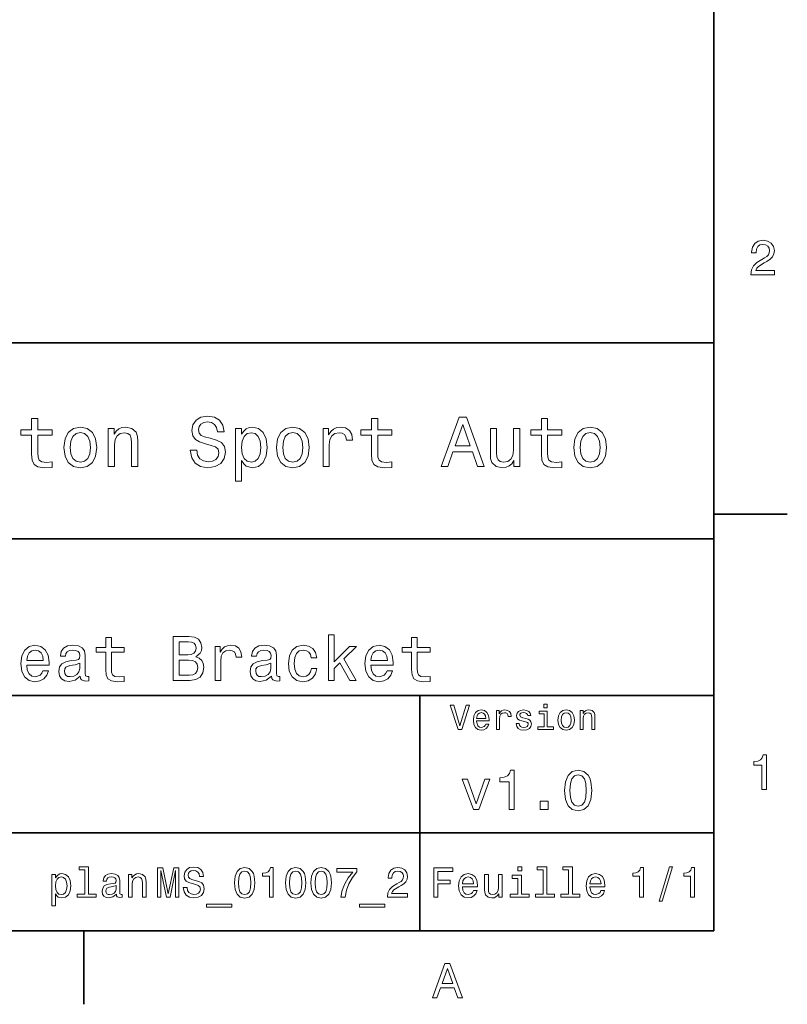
# Model space of a CAD drawing. Extents: x 0 to 297, y 0 to 210.
# Tile 7 of 8: x 216 to 294, y 2 to 103. Entities that reach past the tile are written whole.
import ezdxf

# ---------------------------------------------------------------- set-up
doc = ezdxf.new("R2010")
doc.units = 0

msp = doc.modelspace()

# ---------------------------------------------------------------- linework, layer by layer
at = {"color": 7, "lineweight": 35}
for p, q in [((287, 10), (287, 200)), ((97, 70), (287, 70)), ((287, 70), (287, 10)), ((162, 50), (287, 50)), ((162, 34), (287, 34)), ((257, 10), (257, 34)), ((162, 20), (287, 20)), ((10, 10), (287, 10)), ((97, 10), (287, 10))]:
    msp.add_line(p, q, dxfattribs=at)
at = {"color": 7, "lineweight": 35, "ltscale": 0.1875}
for p, q in [((287, 52.5), (294.5, 52.5)), ((222.699997, 10), (222.699997, 2.5))]:
    msp.add_line(p, q, dxfattribs=at)
at = {"color": 7, "lineweight": 13}
for points in [[(290.76947, 76.916786), (293.175079, 76.916786), (293.175079, 77.350502), (291.273773, 77.350502), (291.3797, 77.587532), (291.561249, 77.784218), (292.121033, 78.142288), (292.418579, 78.293587), (292.751434, 78.510445), (292.988464, 78.762604), (293.124634, 79.060158), (293.175079, 79.398056), (293.089355, 79.821686), (292.852325, 80.154541), (292.489197, 80.366356), (292.020172, 80.442001), (291.536041, 80.35627), (291.167877, 80.119232), (290.930847, 79.740997), (290.850159, 79.241714), (290.850159, 79.171112), (291.309082, 79.171112), (291.309082, 79.211456), (291.354462, 79.554398), (291.490631, 79.806557), (291.707489, 79.967941), (291.994965, 80.023415), (292.287476, 79.972984), (292.504333, 79.846901), (292.645538, 79.650215), (292.695984, 79.403099), (292.660675, 79.171112), (292.56485, 78.974426), (292.403473, 78.802956), (292.181549, 78.651657), (291.884003, 78.490273), (291.389771, 78.177589), (291.041779, 77.844742), (290.835022, 77.441284), (290.76947, 76.931915)], [(234.20462, 59.030979), (233.548996, 59.030979), (233.693085, 58.267288), (234.053314, 57.70533), (234.608078, 57.366714), (235.357361, 57.244236), (236.099426, 57.359509), (236.654175, 57.67651), (237.007202, 58.17363), (237.136902, 58.82925), (237.028824, 59.420029), (236.726227, 59.801872), (236.236313, 60.054031), (235.580704, 60.241352), (235.018738, 60.378242), (234.651306, 60.536743), (234.442368, 60.767288), (234.377533, 61.127522), (234.442368, 61.451729), (234.629684, 61.696686), (234.917877, 61.862389), (235.314133, 61.920029), (235.71759, 61.84798), (236.034592, 61.653458), (236.24353, 61.32925), (236.344391, 60.889767), (237, 60.889767), (237, 60.904179), (236.884735, 61.581409), (236.546112, 62.085732), (236.01297, 62.402737), (235.292511, 62.510807), (234.644104, 62.402737), (234.139771, 62.100143), (233.815567, 61.631844), (233.700287, 61.026657), (233.793961, 60.486309), (234.067734, 60.118874), (234.5, 59.873917), (235.09079, 59.6866), (235.674362, 59.520893), (236.113831, 59.362389), (236.380402, 59.131844), (236.47406, 58.757202), (236.387619, 58.375359), (236.164276, 58.087173), (235.825653, 57.907059), (235.386169, 57.849422), (234.896255, 57.928673), (234.521622, 58.159222), (234.283875, 58.533859)], [(259.175781, 57.381123), (259.838623, 57.381123), (260.364563, 58.850864), (262.360229, 58.850864), (262.886169, 57.381123), (263.563416, 57.381123), (261.733429, 62.388329), (260.998566, 62.388329)], [(217.353027, 60.579971), (217.353027, 58.64193), (217.396255, 58.015129), (217.597992, 57.582851), (218.001434, 57.330688), (218.685883, 57.244236), (219.43515, 57.280258), (219.43515, 57.827808), (218.887604, 57.78458), (218.390488, 57.842216), (218.123917, 58.022331), (218.008652, 58.324928), (217.98703, 58.75), (217.98703, 60.579971), (219.43515, 60.579971), (219.43515, 61.120316), (217.98703, 61.120316), (217.98703, 62.251438), (217.353027, 62.251438), (217.353027, 61.120316), (216.257935, 61.120316), (216.257935, 60.579971)], [(220.65274, 59.311958), (220.768005, 58.432995), (221.099426, 57.78458), (221.625366, 57.381123), (222.331421, 57.244236), (223.030258, 57.381123), (223.556198, 57.777374), (223.887604, 58.425793), (224.010086, 59.311958), (223.887604, 60.190922), (223.556198, 60.846542), (223.030258, 61.242794), (222.331421, 61.386887), (221.625366, 61.242794), (221.099426, 60.839336), (220.768005, 60.190922)], [(225.177246, 57.381123), (225.811249, 57.381123), (225.811249, 59.614552), (225.876083, 60.12608), (226.085022, 60.500717), (226.409225, 60.731266), (226.841507, 60.817722), (227.187317, 60.745674), (227.403458, 60.551151), (227.511536, 60.226944), (227.547546, 59.794666), (227.547546, 57.381123), (228.181564, 57.381123), (228.181564, 59.924351), (228.15274, 60.435879), (228.023056, 60.86095), (227.597992, 61.25), (226.935165, 61.386887), (226.567719, 61.336452), (226.257935, 61.199566), (225.991364, 60.969017), (225.782425, 60.659222), (225.782425, 61.25), (225.177246, 61.25)], [(238.786743, 60.652016), (238.786743, 61.25), (238.15274, 61.25), (238.15274, 55.882565), (238.786743, 55.882565), (238.786743, 57.971901), (239.010101, 57.633286), (239.262253, 57.409943), (239.896271, 57.244236), (240.50145, 57.381123), (240.976959, 57.791786), (241.286743, 58.440201), (241.402023, 59.319164), (241.286743, 60.190922), (240.976959, 60.839336), (240.50145, 61.242794), (239.896271, 61.386887), (239.550446, 61.343658), (239.255051, 61.206772), (239.002899, 60.976223)], [(242.338623, 59.311958), (242.453888, 58.432995), (242.785309, 57.78458), (243.311249, 57.381123), (244.017303, 57.244236), (244.716141, 57.381123), (245.242081, 57.777374), (245.573486, 58.425793), (245.695969, 59.311958), (245.573486, 60.190922), (245.242081, 60.846542), (244.716141, 61.242794), (244.017303, 61.386887), (243.311249, 61.242794), (242.785309, 60.839336), (242.453888, 60.190922)], [(247.100861, 57.381123), (247.734863, 57.381123), (247.734863, 59.592937), (247.799713, 60.12608), (247.994232, 60.507923), (248.311249, 60.738472), (248.736313, 60.817722), (249.053314, 60.767288), (249.291077, 60.623199), (249.435165, 60.378242), (249.485596, 60.046829), (250.126801, 60.046829), (250.040344, 60.630402), (249.802597, 61.048271), (249.406342, 61.30043), (248.865997, 61.386887), (248.498566, 61.32925), (248.181549, 61.185158), (247.900574, 60.940201), (247.677246, 60.608788), (247.677246, 61.25), (247.100861, 61.25)], [(252.05043, 60.579971), (252.05043, 58.64193), (252.093658, 58.015129), (252.29538, 57.582851), (252.698853, 57.330688), (253.383286, 57.244236), (254.132568, 57.280258), (254.132568, 57.827808), (253.585022, 57.78458), (253.087891, 57.842216), (252.82132, 58.022331), (252.706055, 58.324928), (252.684448, 58.75), (252.684448, 60.579971), (254.132568, 60.579971), (254.132568, 61.120316), (252.684448, 61.120316), (252.684448, 62.251438), (252.05043, 62.251438), (252.05043, 61.120316), (250.955322, 61.120316), (250.955322, 60.579971)], [(260.595093, 59.463257), (261.365997, 61.667866), (262.136902, 59.463257)], [(269.399109, 60.579971), (269.399109, 58.64193), (269.442352, 58.015129), (269.644073, 57.582851), (270.047546, 57.330688), (270.731995, 57.244236), (271.481262, 57.280258), (271.481262, 57.827808), (270.933716, 57.78458), (270.436584, 57.842216), (270.170013, 58.022331), (270.054749, 58.324928), (270.033142, 58.75), (270.033142, 60.579971), (271.481262, 60.579971), (271.481262, 61.120316), (270.033142, 61.120316), (270.033142, 62.251438), (269.399109, 62.251438), (269.399109, 61.120316), (268.304016, 61.120316), (268.304016, 60.579971)], [(272.698853, 59.311958), (272.814117, 58.432995), (273.145508, 57.78458), (273.671448, 57.381123), (274.377502, 57.244236), (275.076355, 57.381123), (275.602295, 57.777374), (275.933716, 58.425793), (276.056183, 59.311958), (275.933716, 60.190922), (275.602295, 60.846542), (275.076355, 61.242794), (274.377502, 61.386887), (273.671448, 61.242794), (273.145508, 60.839336), (272.814117, 60.190922)], [(221.301147, 59.319164), (221.365997, 59.967579), (221.567719, 60.435879), (221.891937, 60.72406), (222.331421, 60.824928), (222.763687, 60.72406), (223.087891, 60.443081), (223.289627, 59.967579), (223.361679, 59.319164), (223.289627, 58.663544), (223.087891, 58.188038), (222.763687, 57.899853), (222.331421, 57.806194), (221.891937, 57.899853), (221.567719, 58.188038), (221.365997, 58.663544)], [(239.788193, 57.8134), (239.363129, 57.907059), (239.053314, 58.195244), (238.858795, 58.663544), (238.793945, 59.319164), (238.858795, 59.967579), (239.053314, 60.435879), (239.363129, 60.716858), (239.788193, 60.817722), (240.177246, 60.716858), (240.48703, 60.428673), (240.681564, 59.960373), (240.753601, 59.319164), (240.681564, 58.67075), (240.48703, 58.195244), (240.177246, 57.907059)], [(242.98703, 59.319164), (243.05188, 59.967579), (243.253601, 60.435879), (243.57782, 60.72406), (244.017303, 60.824928), (244.449585, 60.72406), (244.773773, 60.443081), (244.97551, 59.967579), (245.047546, 59.319164), (244.97551, 58.663544), (244.773773, 58.188038), (244.449585, 57.899853), (244.017303, 57.806194), (243.57782, 57.899853), (243.253601, 58.188038), (243.05188, 58.663544)], [(267.194519, 61.25), (266.560516, 61.25), (266.560516, 59.016571), (266.488464, 58.497837), (266.279541, 58.123196), (265.955322, 57.892651), (265.530243, 57.820602), (265.19165, 57.878242), (264.975494, 58.051151), (264.853027, 58.346542), (264.824219, 58.764408), (264.824219, 61.25), (264.190186, 61.25), (264.190186, 58.706772), (264.211792, 58.195244), (264.348694, 57.770172), (264.766571, 57.381123), (265.436584, 57.244236), (265.796814, 57.294666), (266.106628, 57.424351), (266.373199, 57.647694), (266.589325, 57.971901), (266.589325, 57.381123), (267.194519, 57.381123)], [(273.34726, 59.319164), (273.412109, 59.967579), (273.613831, 60.435879), (273.938019, 60.72406), (274.377502, 60.824928), (274.809784, 60.72406), (275.134003, 60.443081), (275.335724, 59.967579), (275.407776, 59.319164), (275.335724, 58.663544), (275.134003, 58.188038), (274.809784, 57.899853), (274.377502, 57.806194), (273.938019, 57.899853), (273.613831, 58.188038), (273.412109, 58.663544)], [(247.656342, 35.530258), (248.226944, 35.530258), (248.226944, 36.755764), (248.823486, 37.332851), (249.847977, 35.530258), (250.489899, 35.530258), (249.212524, 37.728386), (250.522324, 39.012245), (249.802582, 39.012245), (248.226944, 37.443081), (248.226944, 40.185879), (247.656342, 40.185879)], [(224.922913, 38.409222), (224.922913, 36.664986), (224.961807, 36.100864), (225.143372, 35.711815), (225.506485, 35.484871), (226.122467, 35.407059), (226.796829, 35.43948), (226.796829, 35.932274), (226.304031, 35.893372), (225.856628, 35.945244), (225.616714, 36.107349), (225.51297, 36.379681), (225.493515, 36.762245), (225.493515, 38.409222), (226.796829, 38.409222), (226.796829, 38.895531), (225.493515, 38.895531), (225.493515, 39.913544), (224.922913, 39.913544), (224.922913, 38.895531), (223.937317, 38.895531), (223.937317, 38.409222)], [(234.117432, 37.961815), (234.57132, 38.337894), (234.688034, 38.590778), (234.726944, 38.902016), (234.642639, 39.388329), (234.389771, 39.738472), (233.981262, 39.95245), (233.41066, 40.030258), (231.809082, 40.030258), (231.809082, 35.530258), (233.501434, 35.530258), (234.104462, 35.621037), (234.551865, 35.886887), (234.830688, 36.308357), (234.927948, 36.87896), (234.869598, 37.261528), (234.713974, 37.57925), (234.46109, 37.812679)], [(233.28746, 38.162823), (232.405609, 38.162823), (232.405609, 39.492073), (233.339325, 39.492073), (233.689484, 39.453171), (233.935883, 39.336452), (234.085007, 39.135445), (234.136887, 38.837173), (234.078522, 38.538902), (233.922913, 38.331409), (233.657059, 38.201729)], [(256.150574, 38.409222), (256.150574, 36.664986), (256.189484, 36.100864), (256.371033, 35.711815), (256.734131, 35.484871), (257.350128, 35.407059), (258.024475, 35.43948), (258.024475, 35.932274), (257.531677, 35.893372), (257.08429, 35.945244), (256.84436, 36.107349), (256.740631, 36.379681), (256.721191, 36.762245), (256.721191, 38.409222), (258.024475, 38.409222), (258.024475, 38.895531), (256.721191, 38.895531), (256.721191, 39.913544), (256.150574, 39.913544), (256.150574, 38.895531), (255.164978, 38.895531), (255.164978, 38.409222)], [(216.850143, 37.105907), (219.132568, 37.105907), (219.139038, 37.371758), (219.035309, 38.117435), (218.75, 38.675072), (218.296112, 39.012245), (217.693085, 39.135445), (217.103027, 39.005764), (216.649139, 38.642651), (216.357346, 38.052593), (216.253601, 37.274494), (216.350861, 36.476944), (216.642654, 35.893372), (217.090057, 35.530258), (217.67363, 35.407059), (218.179398, 35.491352), (218.594376, 35.711815), (218.899139, 36.061958), (219.074203, 36.528816), (218.510086, 36.528816), (218.393372, 36.269451), (218.224777, 36.074928), (217.744949, 35.919308), (217.375366, 35.990631), (217.096542, 36.217579), (216.914978, 36.587173), (216.850143, 37.086452)], [(216.850143, 37.585735), (216.921463, 38.033138), (217.096542, 38.363831), (217.362396, 38.564842), (217.71254, 38.636166), (218.056198, 38.564842), (218.322052, 38.363831), (218.484146, 38.033138), (218.542511, 37.585735)], [(222.322769, 35.98415), (222.322769, 35.964695), (222.355179, 35.744236), (222.452454, 35.588615), (222.860947, 35.465416), (223.178665, 35.517288), (223.178665, 35.958214), (223.042511, 35.938759), (222.860947, 36.023052), (222.828522, 36.282421), (222.828522, 38.085014), (222.750717, 38.545387), (222.523773, 38.869595), (222.128235, 39.064121), (221.570602, 39.135445), (221.02594, 39.057636), (220.623917, 38.837173), (220.371033, 38.493515), (220.286743, 38.039623), (220.286743, 38.000721), (220.798981, 38.000721), (220.844376, 38.273052), (220.98703, 38.467579), (221.220459, 38.584293), (221.551147, 38.629681), (221.868866, 38.59726), (222.095825, 38.5), (222.231979, 38.331409), (222.277374, 38.09798), (222.251434, 37.825645), (222.14769, 37.68948), (221.888321, 37.624638), (221.402008, 37.572765), (220.844376, 37.456051), (220.448853, 37.248558), (220.215408, 36.924351), (220.144089, 36.444523), (220.208923, 36.016571), (220.409943, 35.698845), (220.734146, 35.497837), (221.181549, 35.426514), (221.784576, 35.562679)], [(236.082123, 35.530258), (236.65274, 35.530258), (236.65274, 37.520893), (236.71109, 38.000721), (236.886169, 38.344379), (237.171463, 38.551872), (237.554031, 38.623199), (237.839325, 38.577808), (238.053314, 38.448124), (238.182983, 38.227665), (238.228378, 37.929394), (238.805466, 37.929394), (238.727661, 38.454609), (238.513687, 38.830692), (238.157059, 39.057636), (237.670746, 39.135445), (237.340057, 39.083572), (237.054749, 38.953888), (236.801865, 38.733429), (236.600861, 38.435158), (236.600861, 39.012245), (236.082123, 39.012245)], [(241.840057, 35.98415), (241.840057, 35.964695), (241.872467, 35.744236), (241.969727, 35.588615), (242.378235, 35.465416), (242.695953, 35.517288), (242.695953, 35.958214), (242.559784, 35.938759), (242.378235, 36.023052), (242.34581, 36.282421), (242.34581, 38.085014), (242.268005, 38.545387), (242.041061, 38.869595), (241.645523, 39.064121), (241.087891, 39.135445), (240.543213, 39.057636), (240.141205, 38.837173), (239.888321, 38.493515), (239.804031, 38.039623), (239.804031, 38.000721), (240.316284, 38.000721), (240.361664, 38.273052), (240.504318, 38.467579), (240.737747, 38.584293), (241.068436, 38.629681), (241.386169, 38.59726), (241.613098, 38.5), (241.749268, 38.331409), (241.794662, 38.09798), (241.768723, 37.825645), (241.664978, 37.68948), (241.405609, 37.624638), (240.919312, 37.572765), (240.361664, 37.456051), (239.966125, 37.248558), (239.732697, 36.924351), (239.661377, 36.444523), (239.726227, 36.016571), (239.927231, 35.698845), (240.251434, 35.497837), (240.698837, 35.426514), (241.301865, 35.562679)], [(245.892639, 37.858067), (246.456757, 37.858067), (246.340057, 38.376801), (246.061234, 38.785301), (245.626801, 39.038185), (245.062683, 39.135445), (244.440201, 39.005764), (243.966858, 38.642651), (243.668579, 38.052593), (243.564835, 37.261528), (243.662094, 36.476944), (243.953888, 35.893372), (244.414261, 35.530258), (245.043213, 35.407059), (245.600861, 35.504322), (246.035294, 35.776657), (246.333572, 36.204609), (246.463257, 36.775215), (245.918579, 36.775215), (245.82132, 36.412102), (245.639771, 36.139767), (245.380402, 35.97118), (245.062683, 35.919308), (244.667145, 36.003601), (244.381836, 36.262966), (244.206757, 36.684437), (244.148407, 37.280979), (244.206757, 37.864552), (244.388321, 38.286022), (244.680115, 38.545387), (245.062683, 38.636166), (245.399841, 38.577808), (245.65274, 38.428673), (245.82132, 38.182274)], [(251.981262, 37.105907), (254.263672, 37.105907), (254.270172, 37.371758), (254.166412, 38.117435), (253.881119, 38.675072), (253.427231, 39.012245), (252.824203, 39.135445), (252.234146, 39.005764), (251.780243, 38.642651), (251.488464, 38.052593), (251.38472, 37.274494), (251.481979, 36.476944), (251.773773, 35.893372), (252.221176, 35.530258), (252.804749, 35.407059), (253.310516, 35.491352), (253.725494, 35.711815), (254.030243, 36.061958), (254.205322, 36.528816), (253.641205, 36.528816), (253.52449, 36.269451), (253.355896, 36.074928), (252.876068, 35.919308), (252.50647, 35.990631), (252.227661, 36.217579), (252.046097, 36.587173), (251.981262, 37.086452)], [(251.981262, 37.585735), (252.052582, 38.033138), (252.227661, 38.363831), (252.4935, 38.564842), (252.843658, 38.636166), (253.187317, 38.564842), (253.453156, 38.363831), (253.615265, 38.033138), (253.673615, 37.585735)], [(222.257919, 36.749279), (222.180115, 36.412102), (221.972626, 36.152737), (221.661377, 35.98415), (221.278809, 35.925793), (221.03241, 35.958214), (220.857346, 36.061958), (220.747116, 36.243515), (220.714691, 36.496395), (220.740631, 36.723343), (220.844376, 36.885445), (221.259369, 37.067001), (221.784576, 37.14481), (222.257919, 37.30043)], [(233.430115, 36.068443), (232.405609, 36.068443), (232.405609, 37.618156), (233.37175, 37.618156), (233.780258, 37.572765), (234.072037, 37.4366), (234.247116, 37.203171), (234.305466, 36.865993), (234.247116, 36.509365), (234.085007, 36.262966), (233.812683, 36.113831)], [(241.775208, 36.749279), (241.697403, 36.412102), (241.489899, 36.152737), (241.178665, 35.98415), (240.796112, 35.925793), (240.549713, 35.958214), (240.374634, 36.061958), (240.264404, 36.243515), (240.231979, 36.496395), (240.257919, 36.723343), (240.361664, 36.885445), (240.776642, 37.067001), (241.301865, 37.14481), (241.775208, 37.30043)], [(261.71109, 33.03458), (261.08429, 30.905619), (260.439484, 33.03458), (260.09726, 33.03458), (260.904175, 30.530979), (261.264404, 30.530979), (262.053314, 33.03458)], [(262.784576, 31.40634), (264.052582, 31.40634), (264.056183, 31.554033), (263.998566, 31.9683), (263.840057, 32.278099), (263.587891, 32.465416), (263.252869, 32.533859), (262.925079, 32.461815), (262.672913, 32.260086), (262.510803, 31.932276), (262.453156, 31.5), (262.507202, 31.056915), (262.669312, 30.732708), (262.917877, 30.530979), (263.242065, 30.462536), (263.523041, 30.509365), (263.753601, 30.631844), (263.922913, 30.826368), (264.020172, 31.085733), (263.706787, 31.085733), (263.641937, 30.941643), (263.548279, 30.833572), (263.281708, 30.747118), (263.076355, 30.786743), (262.921478, 30.912823), (262.820618, 31.118155), (262.784576, 31.395533)], [(262.784576, 31.672911), (262.824219, 31.921469), (262.921478, 32.105186), (263.069153, 32.216858), (263.263702, 32.256485), (263.45462, 32.216858), (263.602295, 32.105186), (263.692352, 31.921469), (263.724792, 31.672911)], [(264.794678, 30.530979), (265.111664, 30.530979), (265.111664, 31.636887), (265.144104, 31.903458), (265.241364, 32.094379), (265.399841, 32.209652), (265.612396, 32.249279), (265.770905, 32.224064), (265.889771, 32.152016), (265.961823, 32.029537), (265.98703, 31.863832), (266.307648, 31.863832), (266.264404, 32.155621), (266.145538, 32.364552), (265.947418, 32.490635), (265.677246, 32.533859), (265.49353, 32.505043), (265.335022, 32.432995), (265.194519, 32.310516), (265.082855, 32.144814), (265.082855, 32.465416), (264.794678, 32.465416)], [(267.791779, 31.658501), (267.485596, 31.730547), (267.258636, 31.8134), (267.182983, 31.982708), (267.20462, 32.101585), (267.280273, 32.188038), (267.40274, 32.242073), (267.579254, 32.263687), (267.748566, 32.242073), (267.881836, 32.177231), (267.968292, 32.079971), (268.004333, 31.950287), (268.314117, 31.950287), (268.314117, 31.957493), (268.260101, 32.191643), (268.112396, 32.375359), (267.881836, 32.490635), (267.579254, 32.533859), (267.273041, 32.490635), (267.049713, 32.371758), (266.90921, 32.195244), (266.865997, 31.971901), (266.898407, 31.755764), (266.999268, 31.604465), (267.164978, 31.496397), (267.406342, 31.420748), (267.759369, 31.334293), (267.975494, 31.244236), (268.033142, 31.17219), (268.054749, 31.064121), (268.022339, 30.930836), (267.935883, 30.829971), (267.79538, 30.765129), (267.608063, 30.743515), (267.409943, 30.765129), (267.265839, 30.840778), (267.168579, 30.963255), (267.128967, 31.132565), (266.822754, 31.132565), (266.873199, 30.844379), (267.020905, 30.635447), (267.255035, 30.509365), (267.579254, 30.462536), (267.917877, 30.509365), (268.166412, 30.635447), (268.317719, 30.837175), (268.371765, 31.100143), (268.332123, 31.327089), (268.220459, 31.481987), (268.036743, 31.582851)], [(269.981995, 30.79755), (269.981995, 32.400574), (269.167877, 32.400574), (269.167877, 32.130402), (269.664978, 32.130402), (269.664978, 30.79755), (269.016571, 30.79755), (269.016571, 30.530979), (270.637604, 30.530979), (270.637604, 30.79755)], [(269.992798, 33.117435), (269.657776, 33.117435), (269.657776, 32.757202), (269.992798, 32.757202)], [(271.087891, 31.496397), (271.145538, 31.056915), (271.311249, 30.732708), (271.574219, 30.530979), (271.927246, 30.462536), (272.276672, 30.530979), (272.539612, 30.729107), (272.705322, 31.053314), (272.766571, 31.496397), (272.705322, 31.935879), (272.539612, 32.263687), (272.276672, 32.461815), (271.927246, 32.533859), (271.574219, 32.461815), (271.311249, 32.260086), (271.145538, 31.935879)], [(271.412109, 31.5), (271.444519, 31.824207), (271.54538, 32.058357), (271.707489, 32.20245), (271.927246, 32.25288), (272.143372, 32.20245), (272.305481, 32.061958), (272.406342, 31.824207), (272.442352, 31.5), (272.406342, 31.17219), (272.305481, 30.934437), (272.143372, 30.790344), (271.927246, 30.743515), (271.707489, 30.790344), (271.54538, 30.934437), (271.444519, 31.17219)], [(273.350159, 30.530979), (273.667145, 30.530979), (273.667145, 31.647694), (273.699554, 31.903458), (273.804047, 32.090778), (273.966125, 32.206051), (274.182281, 32.249279), (274.355194, 32.213257), (274.463257, 32.115993), (274.517303, 31.95389), (274.535309, 31.737751), (274.535309, 30.530979), (274.852295, 30.530979), (274.852295, 31.802593), (274.837891, 32.058357), (274.773041, 32.270893), (274.560516, 32.465416), (274.229095, 32.533859), (274.04538, 32.508644), (273.890503, 32.440201), (273.757202, 32.324928), (273.65274, 32.170029), (273.65274, 32.465416), (273.350159, 32.465416)], [(291.909241, 24.416786), (292.368164, 24.416786), (292.368164, 27.942001), (292.025208, 27.942001), (291.934448, 27.634365), (291.752899, 27.427593), (291.475525, 27.306557), (291.092224, 27.266211), (291.092224, 26.90814), (291.909241, 26.90814)], [(266.100861, 22.360231), (266.625366, 22.360231), (266.625366, 26.38905), (266.233429, 26.38905), (266.129669, 26.037464), (265.92218, 25.801153), (265.605194, 25.662825), (265.167145, 25.616714), (265.167145, 25.207493), (266.100861, 25.207493)], [(271.755035, 24.314121), (271.841492, 23.409224), (272.112396, 22.763689), (272.544678, 22.371759), (273.144104, 22.244957), (273.737762, 22.371759), (274.170044, 22.763689), (274.43515, 23.409224), (274.527374, 24.314121), (274.43515, 25.213257), (274.325653, 25.570606), (274.170044, 25.864553), (273.737762, 26.256485), (273.144104, 26.38905), (272.544678, 26.256485), (272.112396, 25.858791), (271.841492, 25.213257)], [(262.469727, 22.360231), (263.005768, 22.360231), (264.135437, 25.455332), (263.610962, 25.455332), (262.740631, 22.959656), (261.853027, 25.455332), (261.322754, 25.455332)], [(272.30835, 24.314121), (272.354462, 25.011528), (272.498566, 25.51297), (272.757935, 25.806917), (273.144104, 25.910664), (273.524506, 25.806917), (273.783875, 25.51297), (273.927948, 25.011528), (273.97406, 24.314121), (273.927948, 23.610952), (273.783875, 23.10951), (273.524506, 22.815563), (273.144104, 22.717581), (272.757935, 22.815563), (272.498566, 23.10951), (272.354462, 23.610952)], [(269.276672, 22.360231), (270.072052, 22.360231), (270.072052, 23.219021), (269.276672, 23.219021)], [(222.788193, 16.212536), (222.788193, 13.748559), (222.005768, 13.748559), (222.005768, 13.428675), (223.946686, 13.428675), (223.946686, 13.748559), (223.168594, 13.748559), (223.168594, 16.532421), (222.19165, 16.532421), (222.19165, 16.212536)], [(230.220459, 13.428675), (230.553314, 13.428675), (230.553314, 16.152018), (231.11528, 13.428675), (231.48703, 13.428675), (232.044662, 16.152018), (232.044662, 13.428675), (232.381851, 13.428675), (232.381851, 16.428675), (231.854462, 16.428675), (231.301147, 13.783141), (230.752167, 16.428675), (230.220459, 16.428675)], [(233.220459, 14.418589), (232.827087, 14.418589), (232.913544, 13.960375), (233.129684, 13.623199), (233.46254, 13.42003), (233.912109, 13.346542), (234.357346, 13.415707), (234.690201, 13.605908), (234.902023, 13.904179), (234.979828, 14.297551), (234.914978, 14.652018), (234.733429, 14.881124), (234.439484, 15.032421), (234.046112, 15.144814), (233.708939, 15.226946), (233.48848, 15.322046), (233.363113, 15.460375), (233.324203, 15.676514), (233.363113, 15.871038), (233.47551, 16.018013), (233.648422, 16.117435), (233.886169, 16.152018), (234.128235, 16.108789), (234.318451, 15.992075), (234.443802, 15.797551), (234.504318, 15.533862), (234.89769, 15.533862), (234.89769, 15.542507), (234.828537, 15.948848), (234.625366, 16.251442), (234.305481, 16.441643), (233.873199, 16.506485), (233.484146, 16.441643), (233.181549, 16.260086), (232.98703, 15.979107), (232.917862, 15.615994), (232.97406, 15.291787), (233.138336, 15.071326), (233.39769, 14.924352), (233.752167, 14.81196), (234.10231, 14.712537), (234.365997, 14.617435), (234.52594, 14.479107), (234.582138, 14.254323), (234.530258, 14.025216), (234.396255, 13.852305), (234.193085, 13.744237), (233.929398, 13.709655), (233.635452, 13.757205), (233.41066, 13.895534), (233.268005, 14.120317)], [(238.066284, 14.894093), (238.131119, 14.215418), (238.33429, 13.731268), (238.658508, 13.43732), (239.108063, 13.342219), (239.553314, 13.43732), (239.877518, 13.731268), (240.07637, 14.215418), (240.145538, 14.894093), (240.07637, 15.568444), (239.994232, 15.836456), (239.877518, 16.056917), (239.553314, 16.350864), (239.108063, 16.450289), (238.658508, 16.350864), (238.33429, 16.052593), (238.131119, 15.568444)], [(238.481262, 14.894093), (238.515854, 15.417148), (238.623917, 15.793228), (238.818451, 16.013689), (239.108063, 16.091499), (239.393372, 16.013689), (239.587891, 15.793228), (239.695969, 15.417148), (239.730545, 14.894093), (239.695969, 14.366715), (239.587891, 13.990634), (239.393372, 13.770173), (239.108063, 13.696686), (238.818451, 13.770173), (238.623917, 13.990634), (238.515854, 14.366715)], [(241.632568, 13.428675), (242.02594, 13.428675), (242.02594, 16.450289), (241.731995, 16.450289), (241.654175, 16.1866), (241.498566, 16.009367), (241.260803, 15.905621), (240.932281, 15.871038), (240.932281, 15.564121), (241.632568, 15.564121)], [(243.270889, 14.894093), (243.335739, 14.215418), (243.53891, 13.731268), (243.863113, 13.43732), (244.312683, 13.342219), (244.757919, 13.43732), (245.082138, 13.731268), (245.280975, 14.215418), (245.350143, 14.894093), (245.280975, 15.568444), (245.198853, 15.836456), (245.082138, 16.056917), (244.757919, 16.350864), (244.312683, 16.450289), (243.863113, 16.350864), (243.53891, 16.052593), (243.335739, 15.568444)], [(243.685883, 14.894093), (243.720459, 15.417148), (243.828537, 15.793228), (244.023056, 16.013689), (244.312683, 16.091499), (244.597977, 16.013689), (244.792511, 15.793228), (244.900574, 15.417148), (244.935165, 14.894093), (244.900574, 14.366715), (244.792511, 13.990634), (244.597977, 13.770173), (244.312683, 13.696686), (244.023056, 13.770173), (243.828537, 13.990634), (243.720459, 14.366715)], [(245.873199, 14.894093), (245.938034, 14.215418), (246.141205, 13.731268), (246.465424, 13.43732), (246.914978, 13.342219), (247.360229, 13.43732), (247.684433, 13.731268), (247.883286, 14.215418), (247.952454, 14.894093), (247.883286, 15.568444), (247.801147, 15.836456), (247.684433, 16.056917), (247.360229, 16.350864), (246.914978, 16.450289), (246.465424, 16.350864), (246.141205, 16.052593), (245.938034, 15.568444)], [(246.288177, 14.894093), (246.322769, 15.417148), (246.430832, 15.793228), (246.625366, 16.013689), (246.914978, 16.091499), (247.200287, 16.013689), (247.394806, 15.793228), (247.502884, 15.417148), (247.53746, 14.894093), (247.502884, 14.366715), (247.394806, 13.990634), (247.200287, 13.770173), (246.914978, 13.696686), (246.625366, 13.770173), (246.430832, 13.990634), (246.322769, 14.366715)], [(248.916428, 13.428675), (249.353027, 13.428675), (249.495682, 14.141932), (249.746399, 14.807637), (250.100861, 15.425793), (250.5634, 16.005043), (250.5634, 16.363834), (248.505768, 16.363834), (248.505768, 15.970462), (250.148422, 15.970462), (249.672913, 15.386889), (249.314117, 14.777378), (249.0634, 14.128963)], [(253.667145, 13.428675), (255.729111, 13.428675), (255.729111, 13.800432), (254.099426, 13.800432), (254.190201, 14.003603), (254.345825, 14.172191), (254.825653, 14.479107), (255.080688, 14.60879), (255.365997, 14.794669), (255.569168, 15.010807), (255.685883, 15.26585), (255.729111, 15.555476), (255.655624, 15.918589), (255.452454, 16.203892), (255.141205, 16.385447), (254.739197, 16.450289), (254.324203, 16.376802), (254.008652, 16.173632), (253.805481, 15.849424), (253.736313, 15.421471), (253.736313, 15.360951), (254.129684, 15.360951), (254.129684, 15.395534), (254.168594, 15.689482), (254.285309, 15.905621), (254.471191, 16.043949), (254.717575, 16.091499), (254.968307, 16.048271), (255.154175, 15.940203), (255.275223, 15.771614), (255.318451, 15.559799), (255.288193, 15.360951), (255.206055, 15.192364), (255.067719, 15.045389), (254.877518, 14.915707), (254.622482, 14.777378), (254.198853, 14.509366), (253.900574, 14.224064), (253.723343, 13.878242), (253.667145, 13.441643)], [(258.414978, 13.428675), (258.817017, 13.428675), (258.817017, 14.807637), (260.079254, 14.807637), (260.079254, 15.166427), (258.817017, 15.166427), (258.817017, 16.065563), (260.368866, 16.065563), (260.368866, 16.428675), (258.414978, 16.428675)], [(267.389038, 16.532421), (266.98703, 16.532421), (266.98703, 16.100145), (267.389038, 16.100145)], [(269.572052, 16.212536), (269.572052, 13.748559), (268.789612, 13.748559), (268.789612, 13.428675), (270.73056, 13.428675), (270.73056, 13.748559), (269.952454, 13.748559), (269.952454, 16.532421), (268.975494, 16.532421), (268.975494, 16.212536)], [(272.174347, 16.212536), (272.174347, 13.748559), (271.391937, 13.748559), (271.391937, 13.428675), (273.332855, 13.428675), (273.332855, 13.748559), (272.554749, 13.748559), (272.554749, 16.532421), (271.57782, 16.532421), (271.57782, 16.212536)], [(279.416443, 13.428675), (279.809814, 13.428675), (279.809814, 16.450289), (279.515839, 16.450289), (279.438049, 16.1866), (279.28241, 16.009367), (279.044678, 15.905621), (278.716125, 15.871038), (278.716125, 15.564121), (279.416443, 15.564121)], [(281.42218, 13.026657), (281.720459, 13.026657), (282.766571, 16.510807), (282.463989, 16.510807)], [(284.621033, 13.428675), (285.014404, 13.428675), (285.014404, 16.450289), (284.720459, 16.450289), (284.642639, 16.1866), (284.48703, 16.009367), (284.249268, 15.905621), (283.920746, 15.871038), (283.920746, 15.564121), (284.621033, 15.564121)], [(219.788193, 15.391211), (219.788193, 15.75), (219.407776, 15.75), (219.407776, 12.529539), (219.788193, 12.529539), (219.788193, 13.783141), (219.922195, 13.579971), (220.073486, 13.445966), (220.453888, 13.346542), (220.817001, 13.428675), (221.10231, 13.675073), (221.288193, 14.064121), (221.357346, 14.591499), (221.288193, 15.114553), (221.10231, 15.503603), (220.817001, 15.745678), (220.453888, 15.832133), (220.246399, 15.806196), (220.069168, 15.724064), (219.917877, 15.585735)], [(220.389053, 13.688041), (220.134003, 13.744237), (219.948135, 13.917148), (219.831421, 14.198127), (219.792511, 14.591499), (219.831421, 14.980548), (219.948135, 15.261528), (220.134003, 15.430116), (220.389053, 15.490635), (220.622482, 15.430116), (220.808365, 15.257205), (220.925079, 14.976225), (220.968307, 14.591499), (220.925079, 14.20245), (220.808365, 13.917148), (220.622482, 13.744237)], [(226.01297, 13.731268), (226.01297, 13.7183), (226.034592, 13.571326), (226.099426, 13.46758), (226.371765, 13.385448), (226.583588, 13.42003), (226.583588, 13.713977), (226.492798, 13.701009), (226.371765, 13.757205), (226.350159, 13.930116), (226.350159, 15.131845), (226.298279, 15.438761), (226.146973, 15.6549), (225.883286, 15.784582), (225.511536, 15.832133), (225.148422, 15.78026), (224.880402, 15.633286), (224.711823, 15.404179), (224.655624, 15.101585), (224.655624, 15.075649), (224.997131, 15.075649), (225.027374, 15.257205), (225.122482, 15.386889), (225.278107, 15.464698), (225.498566, 15.494957), (225.710388, 15.473343), (225.861679, 15.408502), (225.952454, 15.29611), (225.982712, 15.140491), (225.965424, 14.958934), (225.896255, 14.868156), (225.723343, 14.824928), (225.399139, 14.790346), (225.027374, 14.712537), (224.763687, 14.574208), (224.608078, 14.358069), (224.560516, 14.038185), (224.60376, 13.752882), (224.737762, 13.541066), (224.953888, 13.407061), (225.252167, 13.35951), (225.654175, 13.450289)], [(227.236313, 13.428675), (227.616714, 13.428675), (227.616714, 14.768732), (227.655624, 15.075649), (227.780975, 15.300432), (227.97551, 15.438761), (228.234879, 15.490635), (228.442368, 15.447407), (228.572052, 15.330692), (228.636887, 15.136168), (228.658508, 14.876801), (228.658508, 13.428675), (229.03891, 13.428675), (229.03891, 14.954612), (229.021622, 15.261528), (228.943817, 15.516571), (228.688766, 15.75), (228.291077, 15.832133), (228.070618, 15.801874), (227.884735, 15.719741), (227.724792, 15.581412), (227.599426, 15.395534), (227.599426, 15.75), (227.236313, 15.75)], [(261.341492, 14.479107), (262.863098, 14.479107), (262.867432, 14.656341), (262.798279, 15.153459), (262.608063, 15.525217), (262.305481, 15.75), (261.903473, 15.832133), (261.510101, 15.745678), (261.207489, 15.503603), (261.01297, 15.110231), (260.943817, 14.591499), (261.008636, 14.059798), (261.203156, 13.67075), (261.501434, 13.428675), (261.890503, 13.346542), (262.227661, 13.402739), (262.504333, 13.549712), (262.707489, 13.783141), (262.824219, 14.09438), (262.44812, 14.09438), (262.370331, 13.92147), (262.257935, 13.791787), (261.938049, 13.688041), (261.69165, 13.735591), (261.505768, 13.886888), (261.384735, 14.133286), (261.341492, 14.466139)], [(261.341492, 14.798992), (261.389038, 15.097262), (261.505768, 15.317724), (261.682983, 15.45173), (261.916412, 15.49928), (262.145538, 15.45173), (262.322754, 15.317724), (262.430847, 15.097262), (262.469727, 14.798992)], [(265.400574, 15.75), (265.020172, 15.75), (265.020172, 14.409943), (264.976959, 14.098703), (264.851593, 13.873919), (264.657074, 13.735591), (264.402008, 13.692364), (264.198853, 13.726946), (264.069153, 13.830692), (263.995667, 14.007925), (263.978394, 14.258646), (263.978394, 15.75), (263.597992, 15.75), (263.597992, 14.224064), (263.610962, 13.917148), (263.693085, 13.662104), (263.943817, 13.428675), (264.345825, 13.346542), (264.561951, 13.376801), (264.747833, 13.454611), (264.907776, 13.588617), (265.037476, 13.783141), (265.037476, 13.428675), (265.400574, 13.428675)], [(267.376068, 13.748559), (267.376068, 15.672191), (266.399139, 15.672191), (266.399139, 15.347983), (266.995667, 15.347983), (266.995667, 13.748559), (266.21759, 13.748559), (266.21759, 13.428675), (268.162811, 13.428675), (268.162811, 13.748559)], [(274.353027, 14.479107), (275.874634, 14.479107), (275.878967, 14.656341), (275.809814, 15.153459), (275.619598, 15.525217), (275.317017, 15.75), (274.914978, 15.832133), (274.521606, 15.745678), (274.219025, 15.503603), (274.024506, 15.110231), (273.955322, 14.591499), (274.020172, 14.059798), (274.214691, 13.67075), (274.51297, 13.428675), (274.902008, 13.346542), (275.239197, 13.402739), (275.515839, 13.549712), (275.719025, 13.783141), (275.835724, 14.09438), (275.459656, 14.09438), (275.381836, 13.92147), (275.26944, 13.791787), (274.949554, 13.688041), (274.703186, 13.735591), (274.517303, 13.886888), (274.39624, 14.133286), (274.353027, 14.466139)], [(274.353027, 14.798992), (274.400574, 15.097262), (274.517303, 15.317724), (274.694519, 15.45173), (274.927948, 15.49928), (275.157074, 15.45173), (275.33429, 15.317724), (275.442352, 15.097262), (275.481262, 14.798992)], [(225.969742, 14.241355), (225.917877, 14.016571), (225.779541, 13.84366), (225.572052, 13.731268), (225.317017, 13.692364), (225.15274, 13.713977), (225.036026, 13.783141), (224.96254, 13.904179), (224.940933, 14.072767), (224.958221, 14.224064), (225.027374, 14.332133), (225.304047, 14.453171), (225.654175, 14.505044), (225.969742, 14.60879)], [(235.204605, 12.711096), (235.204605, 12.408502), (237.806915, 12.408502), (237.806915, 12.711096)], [(250.818451, 12.711096), (250.818451, 12.408502), (253.420746, 12.408502), (253.420746, 12.711096)], [(258.266846, 3.166787), (258.730835, 3.166787), (259.098999, 4.195605), (260.495972, 4.195605), (260.864105, 3.166787), (261.338165, 3.166787), (260.05719, 6.67183), (259.542786, 6.67183)], [(259.260376, 4.624279), (259.799988, 6.167507), (260.33963, 4.624279)]]:
    msp.add_lwpolyline(points, close=True, dxfattribs=at)

doc.saveas('drawing.dxf')
